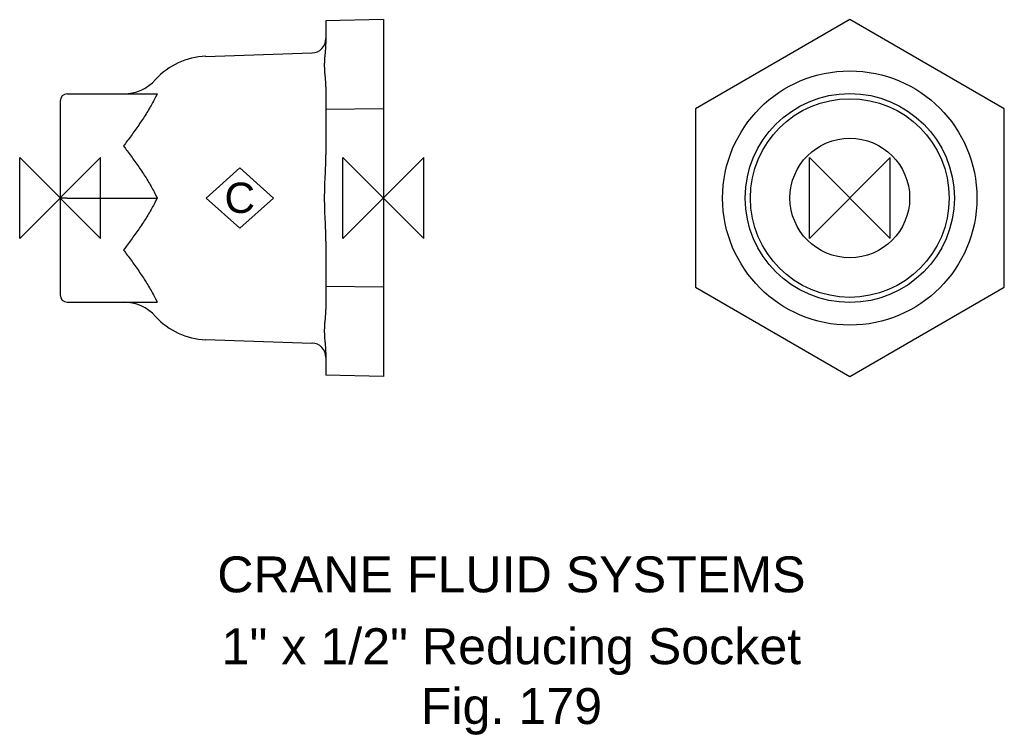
# Model space of a CAD drawing. Extents: x -6 to 131, y -75 to 25.
import ezdxf

# ---------------------------------------------------------------- set-up
doc = ezdxf.new("R2010")
doc.units = 0
doc.header["$MEASUREMENT"] = 0
doc.layers.get('0').update_dxf_attribs({"linetype": 'CONTINUOUS'})
for name, color, linetype in [('DETAIL', 2, 'CONTINUOUS'), ('ORIGIN', 6, 'CONTINUOUS'), ('SYMBOL', 3, 'CONTINUOUS')]:
    doc.layers.add(name, color=color, linetype=linetype)
doc.layers.add('TEXT', color=7, linetype='CONTINUOUS', lineweight=13)
doc.styles.add('fastrack', font='ARIAL.TTF')

# ---------------------------------------------------------------- blocks, each defined once
blk = doc.blocks.new('C Symbol')
at = {"layer": 'SYMBOL'}
for p, q in [((-10, 0), (0, 9)), ((0, 9), (10, 0)), ((0, -9), (-10, 0)), ((10, 0), (0, -9))]:
    blk.add_line(p, q, dxfattribs=at)
at = {"layer": 'SYMBOL', "insert": (0, 0), "char_height": 9, "attachment_point": 5, "style": 'fastrack'}
blk.add_mtext('C', dxfattribs=at)
blk = doc.blocks.new('ZPO')
at = {"layer": 'ORIGIN'}
for p, q in [((-20, 20), (20, -20)), ((20, 20), (-20, -20)), ((-20, -20), (-20, 20)), ((20, -20), (20, 20))]:
    blk.add_line(p, q, dxfattribs=at)

msp = doc.modelspace()

# ---------------------------------------------------------------- linework, layer by layer
at = {"layer": 'DETAIL'}
for p, q in [((45, 24.83), (37, 24.66)), ((45, 24.83), (45, 12.41)), ((109.92, 24.83), (88.42, 12.41)), ((131.42, 12.41), (109.92, 24.83)), ((37, 24.66), (37, 21.5)), ((20.26, 19.72), (35.06, 20.19)), ((37, 15.5), (37, 12.33)), ((1, 14.5), (13.53, 14.5)), ((0, 13.5), (0, 0)), ((45, 12.41), (37, 12.33)), ((45, 12.41), (45, -12.41)), ((88.42, 12.41), (88.42, -12.41)), ((131.42, -12.41), (131.42, 12.41)), ((37, 12.33), (37, 6)), ((1, 0), (0, 0)), ((0, 0), (0, -13.5)), ((1, 0), (13.53, 0)), ((37, -6), (37, -12.33)), ((37, -12.33), (37, -15.5)), ((45, -12.41), (37, -12.33)), ((45, -12.41), (45, -24.83)), ((88.42, -12.41), (109.92, -24.83)), ((109.92, -24.83), (131.42, -12.41)), ((1, -14.5), (13.53, -14.5)), ((20.26, -19.72), (35.06, -20.19)), ((37, -21.5), (37, -24.66)), ((45, -24.83), (37, -24.66))]:
    msp.add_line(p, q, dxfattribs=at)
at = {"layer": 'DETAIL', "flags": 128}
for points in [[(37, 15.5), (37, 15.62), (37, 15.74), (36.99, 15.87), (36.98, 16), (36.98, 16.13), (36.97, 16.25), (36.96, 16.37), (36.95, 16.49), (36.94, 16.61), (36.93, 16.73), (36.92, 16.86), (36.9, 16.98), (36.89, 17.11), (36.88, 17.24), (36.87, 17.37), (36.86, 17.5), (36.85, 17.63), (36.85, 17.75), (36.84, 17.88), (36.83, 18.01), (36.83, 18.13), (36.82, 18.26), (36.82, 18.38), (36.82, 18.5), (36.82, 18.61), (36.82, 18.74), (36.83, 18.86), (36.83, 18.98), (36.84, 19.11), (36.85, 19.24), (36.85, 19.37), (36.86, 19.5), (36.87, 19.63), (36.88, 19.75), (36.89, 19.88), (36.9, 20.01), (36.92, 20.14), (36.93, 20.26), (36.94, 20.38), (36.95, 20.5), (36.96, 20.62), (36.97, 20.74), (36.98, 20.87), (36.98, 21), (36.99, 21.13), (37, 21.26), (37, 21.38), (37, 21.5)], [(13.29, 14.04), (13.19, 13.85), (13.09, 13.66), (12.99, 13.46), (12.88, 13.27), (12.77, 13.07), (12.67, 12.88), (12.55, 12.68), (12.44, 12.49), (12.32, 12.29), (12.21, 12.1), (12.09, 11.9), (11.96, 11.71), (11.84, 11.51), (11.72, 11.32), (11.59, 11.12), (11.46, 10.93), (11.33, 10.74), (11.2, 10.55), (11.07, 10.35), (10.94, 10.16), (10.81, 9.97), (10.68, 9.78), (10.54, 9.59), (10.41, 9.41), (10.27, 9.22), (10.14, 9.03), (10.01, 8.85), (9.87, 8.67), (9.74, 8.49), (9.61, 8.3), (9.47, 8.12), (9.34, 7.95), (9.21, 7.77), (9.08, 7.6), (8.95, 7.42), (8.83, 7.25)], [(13.53, 14.5), (13.52, 14.48), (13.5, 14.46), (13.49, 14.44), (13.48, 14.42), (13.47, 14.41), (13.46, 14.39), (13.45, 14.37), (13.44, 14.35), (13.43, 14.33), (13.42, 14.31), (13.41, 14.29), (13.4, 14.27), (13.39, 14.25), (13.38, 14.24), (13.37, 14.22), (13.36, 14.2), (13.35, 14.18), (13.34, 14.16), (13.33, 14.14), (13.32, 14.12), (13.31, 14.1), (13.3, 14.08), (13.29, 14.06), (13.29, 14.04)], [(8.83, 7.25), (8.95, 7.08), (9.08, 6.9), (9.21, 6.73), (9.34, 6.55), (9.47, 6.38), (9.61, 6.2), (9.74, 6.01), (9.87, 5.83), (10.01, 5.65), (10.14, 5.47), (10.27, 5.28), (10.41, 5.09), (10.54, 4.91), (10.68, 4.72), (10.81, 4.53), (10.94, 4.34), (11.07, 4.15), (11.2, 3.95), (11.33, 3.76), (11.46, 3.57), (11.59, 3.38), (11.72, 3.18), (11.84, 2.99), (11.96, 2.79), (12.09, 2.6), (12.21, 2.4), (12.32, 2.21), (12.44, 2.01), (12.55, 1.82), (12.67, 1.62), (12.77, 1.43), (12.88, 1.23), (12.99, 1.04), (13.09, 0.84), (13.19, 0.65), (13.29, 0.46)], [(37, -6), (37, -5.76), (37, -5.51), (36.99, -5.26), (36.98, -5), (36.98, -4.74), (36.97, -4.49), (36.96, -4.25), (36.95, -4.01), (36.94, -3.77), (36.93, -3.53), (36.92, -3.28), (36.9, -3.03), (36.89, -2.77), (36.88, -2.51), (36.87, -2.26), (36.86, -2), (36.85, -1.74), (36.85, -1.48), (36.84, -1.23), (36.83, -0.98), (36.83, -0.73), (36.82, -0.48), (36.82, -0.24), (36.82, 0), (36.82, 0.24), (36.82, 0.48), (36.83, 0.73), (36.83, 0.98), (36.84, 1.23), (36.85, 1.48), (36.85, 1.74), (36.86, 2), (36.87, 2.26), (36.88, 2.51), (36.89, 2.77), (36.9, 3.03), (36.92, 3.28), (36.93, 3.53), (36.94, 3.77), (36.95, 4.01), (36.96, 4.25), (36.97, 4.49), (36.98, 4.74), (36.98, 5), (36.99, 5.26), (37, 5.51), (37, 5.76), (37, 6)], [(13.29, 0.46), (13.29, 0.44), (13.3, 0.42), (13.31, 0.4), (13.32, 0.38), (13.33, 0.36), (13.34, 0.34), (13.35, 0.32), (13.36, 0.3), (13.37, 0.28), (13.38, 0.26), (13.39, 0.25), (13.4, 0.23), (13.41, 0.21), (13.42, 0.19), (13.43, 0.17), (13.44, 0.15), (13.45, 0.13), (13.46, 0.11), (13.47, 0.09), (13.48, 0.08), (13.49, 0.06), (13.5, 0.04), (13.52, 0.02), (13.53, 0)], [(13.53, 0), (13.52, -0.02), (13.5, -0.04), (13.49, -0.06), (13.48, -0.08), (13.47, -0.09), (13.46, -0.11), (13.45, -0.13), (13.44, -0.15), (13.43, -0.17), (13.42, -0.19), (13.41, -0.21), (13.4, -0.23), (13.39, -0.25), (13.38, -0.26), (13.37, -0.28), (13.36, -0.3), (13.35, -0.32), (13.34, -0.34), (13.33, -0.36), (13.32, -0.38), (13.31, -0.4), (13.3, -0.42), (13.29, -0.44), (13.29, -0.46)], [(13.29, -0.46), (13.19, -0.65), (13.09, -0.84), (12.99, -1.04), (12.88, -1.23), (12.77, -1.43), (12.67, -1.62), (12.55, -1.82), (12.44, -2.01), (12.32, -2.21), (12.21, -2.4), (12.09, -2.6), (11.96, -2.79), (11.84, -2.99), (11.72, -3.18), (11.59, -3.38), (11.46, -3.57), (11.33, -3.76), (11.2, -3.95), (11.07, -4.15), (10.94, -4.34), (10.81, -4.53), (10.68, -4.72), (10.54, -4.91), (10.41, -5.09), (10.27, -5.28), (10.14, -5.47), (10.01, -5.65), (9.87, -5.83), (9.74, -6.01), (9.61, -6.2), (9.47, -6.38), (9.34, -6.55), (9.21, -6.73), (9.08, -6.9), (8.95, -7.08), (8.83, -7.25)], [(8.83, -7.25), (8.95, -7.42), (9.08, -7.6), (9.21, -7.77), (9.34, -7.95), (9.47, -8.12), (9.61, -8.3), (9.74, -8.49), (9.87, -8.67), (10.01, -8.85), (10.14, -9.03), (10.27, -9.22), (10.41, -9.41), (10.54, -9.59), (10.68, -9.78), (10.81, -9.97), (10.94, -10.16), (11.07, -10.35), (11.2, -10.55), (11.33, -10.74), (11.46, -10.93), (11.59, -11.12), (11.72, -11.32), (11.84, -11.51), (11.96, -11.71), (12.09, -11.9), (12.21, -12.1), (12.32, -12.29), (12.44, -12.49), (12.55, -12.68), (12.67, -12.88), (12.77, -13.07), (12.88, -13.27), (12.99, -13.46), (13.09, -13.66), (13.19, -13.85), (13.29, -14.04)], [(13.29, -14.04), (13.29, -14.06), (13.3, -14.08), (13.31, -14.1), (13.32, -14.12), (13.33, -14.14), (13.34, -14.16), (13.35, -14.18), (13.36, -14.2), (13.37, -14.22), (13.38, -14.24), (13.39, -14.25), (13.4, -14.27), (13.41, -14.29), (13.42, -14.31), (13.43, -14.33), (13.44, -14.35), (13.45, -14.37), (13.46, -14.39), (13.47, -14.41), (13.48, -14.42), (13.49, -14.44), (13.5, -14.46), (13.52, -14.48), (13.53, -14.5)], [(37, -21.5), (37, -21.38), (37, -21.26), (36.99, -21.13), (36.98, -21), (36.98, -20.87), (36.97, -20.74), (36.96, -20.62), (36.95, -20.5), (36.94, -20.38), (36.93, -20.26), (36.92, -20.14), (36.9, -20.01), (36.89, -19.88), (36.88, -19.75), (36.87, -19.63), (36.86, -19.5), (36.85, -19.37), (36.85, -19.24), (36.84, -19.11), (36.83, -18.98), (36.83, -18.86), (36.82, -18.74), (36.82, -18.61), (36.82, -18.5), (36.82, -18.38), (36.82, -18.26), (36.83, -18.13), (36.83, -18.01), (36.84, -17.88), (36.85, -17.75), (36.85, -17.63), (36.86, -17.5), (36.87, -17.37), (36.88, -17.24), (36.89, -17.11), (36.9, -16.98), (36.92, -16.86), (36.93, -16.73), (36.94, -16.61), (36.95, -16.49), (36.96, -16.37), (36.97, -16.25), (36.98, -16.13), (36.98, -16), (36.99, -15.87), (37, -15.74), (37, -15.62), (37, -15.5)]]:
    msp.add_lwpolyline(points, dxfattribs=at)
at = {"layer": 'DETAIL'}
for radius in [17.7, 14.55, 13.83, 8.33]:
    msp.add_circle((109.92, 0), radius, dxfattribs=at)
for centre, radius, start, end in [((35, 22.19), 2, 271.8, 0), ((20.57, 9.93), 9.8, 91.8, 138.0051), ((8.83, 20.5), 6, 270, 318.0051), ((1, 13.5), 1, 90, 180), ((1, -13.5), 1, 180, 270), ((8.83, -20.5), 6, 41.9949, 90), ((20.57, -9.93), 9.8, 221.9949, 268.2), ((35, -22.19), 2, 0, 88.2)]:
    msp.add_arc(centre, radius, start, end, dxfattribs=at)

# ---------------------------------------------------------------- block references
at = {"xscale": 0.46875, "yscale": 0.46875, "zscale": 0.46875}
msp.add_blockref('C Symbol', (25.01, 0), dxfattribs=at)
at = {"layer": 'ORIGIN', "xscale": 0.28125, "yscale": 0.28125, "zscale": 0.28125}
for p in [(0, 0), (45, 0), (109.92, 0)]:
    msp.add_blockref('ZPO', p, dxfattribs=at)

# ---------------------------------------------------------------- texts
at = {"layer": 'TEXT', "char_height": 5, "attachment_point": 2, "style": 'fastrack'}
for s, insert in [('CRANE FLUID SYSTEMS', (62.82, -49.9)), ('\\A1;1" x 1/2" Reducing Socket\\PFig. 179', (62.82, -59.9))]:
    msp.add_mtext(s, dxfattribs=dict(at, insert=insert))

doc.saveas('drawing.dxf')
